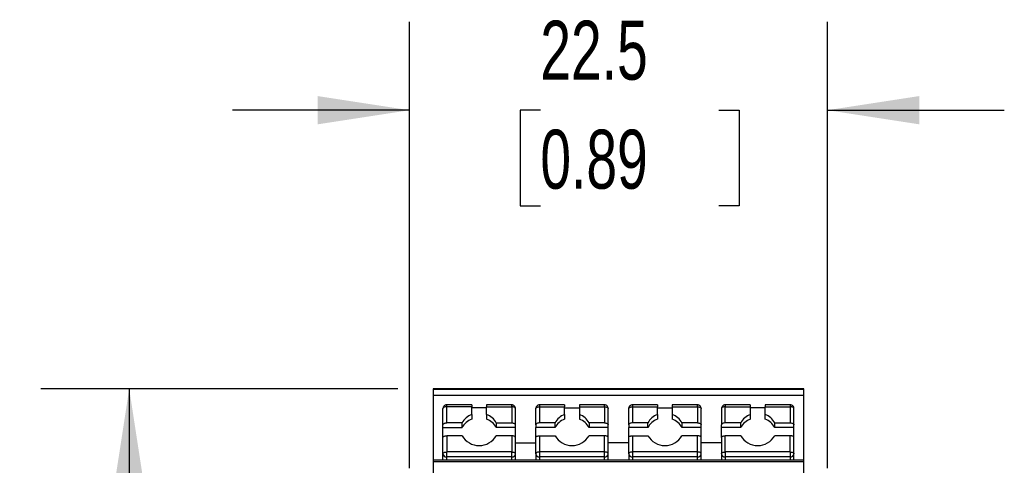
# Model space of a CAD drawing. Header units: millimetres. Extents: x 10 to 410, y 10 to 314.
# Tile 7 of 31: x 76 to 129, y 174 to 198. Entities that reach past the tile are written whole.
import ezdxf

# ---------------------------------------------------------------- set-up
doc = ezdxf.new("R2010")
doc.units = ezdxf.units.MM
doc.header["$LTSCALE"] = 1.5
doc.layers.add('DIMENSIONS', color=140, linetype='Continuous', lineweight=25)
doc.styles.add('SLDTEXTSTYLE0', font='TXT', dxfattribs={"width": 0.7})
doc.dimstyles.new('SLDDIMSTYLE0', dxfattribs={"dimtxt": 3.237012, "dimasz": 4.953, "dimexe": 0, "dimexo": 0.0625, "dimgap": 0.809253, "dimtad": 0, "dimtih": 1, "dimtoh": 1, "dimrnd": 1e-09, "dimzin": 12, "dimdsep": 46, "dimtxsty": 'SLDTEXTSTYLE0', "dimsah": 1, "dimcen": 0.09, "dimadec": 0, "dimazin": 3, "dimtfac": 1, "dimtofl": 0, "dimtmove": 0, "dimatfit": 3, "dimfxl": 0, "dimfrac": 2, "dimtolj": 1, "dimtzin": 12, "dimarcsym": 0})
doc.dimstyles.new('SLDDIMSTYLE1', dxfattribs={"dimtxt": 3.237012, "dimasz": 4.953, "dimexe": 0, "dimexo": 0.0625, "dimgap": 0.809253, "dimtad": 0, "dimtih": 1, "dimtoh": 1, "dimrnd": 1e-09, "dimzin": 12, "dimdsep": 46, "dimtxsty": 'SLDTEXTSTYLE0', "dimsah": 1, "dimcen": 0.09, "dimadec": 0, "dimazin": 3, "dimtfac": 1, "dimtmove": 0, "dimatfit": 0, "dimfxl": 0, "dimfrac": 2, "dimtolj": 1, "dimtzin": 12, "dimarcsym": 0})

# ---------------------------------------------------------------- blocks, each defined once
blk = doc.blocks.new('_D')
at = {"layer": 'DIMENSIONS'}
for p, q in [((96.578, 178.033), (77.351, 178.033)), ((82.114, 178.033), (82.114, 134.372)), ((77.304, 128.503), (76.217, 128.503)), ((76.217, 128.503), (76.217, 123.358)), ((86.923, 128.503), (88.01, 128.503)), ((88.01, 128.503), (88.01, 123.358)), ((76.217, 123.358), (77.304, 123.358)), ((88.01, 123.358), (86.923, 123.358)), ((82.114, 78.877), (82.114, 122.634)), ((106.553, 78.877), (77.351, 78.877))]:
    blk.add_line(p, q, dxfattribs=at)
for points in [[(82.114, 178.033), (81.352, 173.08), (82.876, 173.08)], [(82.114, 78.877), (82.876, 83.83), (81.352, 83.83)]]:
    blk.add_solid(points, dxfattribs=at)
at = {"layer": 'DIMENSIONS', "char_height": 3.175, "attachment_point": 1, "style": 'SLDTEXTSTYLE0'}
for s, insert in [('99.2', (77.304, 133.321)), ('3.90', (77.304, 127.451))]:
    blk.add_mtext(s, dxfattribs=dict(at, insert=insert))
blk = doc.blocks.new('_D_1')
at = {"layer": 'DIMENSIONS'}
for p, q in [((97.208, 173.748), (97.208, 197.796)), ((119.708, 173.748), (119.708, 197.796)), ((97.208, 193.033), (87.683, 193.033)), ((104.251, 193.033), (103.164, 193.033)), ((103.164, 193.033), (103.164, 187.889)), ((113.87, 193.033), (114.957, 193.033)), ((114.957, 193.033), (114.957, 187.889)), ((119.708, 193.033), (129.233, 193.033)), ((103.164, 187.889), (104.251, 187.889)), ((114.957, 187.889), (113.87, 187.889))]:
    blk.add_line(p, q, dxfattribs=at)
for points in [[(97.208, 193.033), (92.255, 193.795), (92.255, 192.271)], [(119.708, 193.033), (124.661, 192.271), (124.661, 193.795)]]:
    blk.add_solid(points, dxfattribs=at)
at = {"layer": 'DIMENSIONS', "char_height": 3.175, "attachment_point": 1, "style": 'SLDTEXTSTYLE0'}
for s, insert in [('22.5', (104.251, 197.851)), ('0.89', (104.251, 191.982))]:
    blk.add_mtext(s, dxfattribs=dict(at, insert=insert))

msp = doc.modelspace()

# ---------------------------------------------------------------- linework, layer by layer
for p, q in [((118.433, 178.033), (98.483, 178.033)), ((98.483, 178.033), (98.483, 178.003)), ((98.483, 178.003), (118.433, 178.003)), ((98.483, 178.003), (98.483, 177.999)), ((118.433, 178), (98.483, 177.999)), ((98.483, 177.999), (98.483, 177.687)), ((98.483, 177.687), (118.433, 177.687)), ((98.483, 177.687), (98.483, 174.192)), ((118.433, 178.003), (118.433, 178.033)), ((118.433, 178), (118.433, 178.003)), ((118.433, 177.687), (118.433, 178)), ((118.433, 174.192), (118.433, 177.687)), ((100.558, 177.164), (99.208, 177.164)), ((99.208, 177.064), (99.208, 177.164)), ((100.558, 177.164), (100.558, 177.064)), ((102.708, 177.164), (101.358, 177.164)), ((101.358, 177.164), (101.358, 177.064)), ((102.708, 177.064), (102.708, 177.164)), ((105.558, 177.164), (104.208, 177.164)), ((104.208, 177.164), (104.208, 177.064)), ((105.558, 177.164), (105.558, 177.064)), ((107.708, 177.164), (106.358, 177.164)), ((106.358, 177.164), (106.358, 177.064)), ((107.708, 177.064), (107.708, 177.164)), ((110.558, 177.164), (109.208, 177.164)), ((109.208, 177.164), (109.208, 177.064)), ((110.558, 177.164), (110.558, 177.064)), ((112.708, 177.164), (111.358, 177.164)), ((111.358, 177.164), (111.358, 177.064)), ((112.708, 177.064), (112.708, 177.164)), ((115.558, 177.164), (114.208, 177.164)), ((114.208, 177.164), (114.208, 177.064)), ((115.558, 177.164), (115.558, 177.064)), ((117.708, 177.164), (116.358, 177.164)), ((116.358, 177.164), (116.358, 177.064)), ((117.708, 177.164), (117.708, 177.064)), ((99.008, 176.092), (99.008, 176.964)), ((99.208, 176.192), (99.208, 177.064)), ((100.558, 177.064), (99.208, 177.064)), ((100.558, 176.639), (100.558, 177.064)), ((101.358, 176.996), (100.558, 176.996)), ((100.558, 176.639), (100.558, 176.389)), ((101.358, 176.639), (101.358, 177.064)), ((101.358, 177.064), (102.708, 177.064)), ((101.358, 176.639), (101.358, 176.389)), ((102.708, 177.064), (102.708, 176.192)), ((102.908, 176.092), (102.908, 176.964)), ((104.008, 176.092), (104.008, 176.964)), ((104.208, 177.064), (104.208, 176.192)), ((104.208, 177.064), (105.558, 177.064)), ((105.558, 176.639), (105.558, 177.064)), ((105.558, 176.996), (106.358, 176.996)), ((105.558, 176.639), (105.558, 176.389)), ((106.358, 177.064), (106.358, 176.639)), ((106.358, 177.064), (107.708, 177.064)), ((106.358, 176.639), (106.358, 176.389)), ((107.708, 177.064), (107.708, 176.192)), ((107.908, 176.092), (107.908, 176.964)), ((109.008, 176.092), (109.008, 176.964)), ((109.208, 177.064), (109.208, 176.192)), ((109.208, 177.064), (110.558, 177.064)), ((110.558, 176.639), (110.558, 177.064)), ((110.558, 176.996), (111.358, 176.996)), ((110.558, 176.639), (110.558, 176.389)), ((111.358, 177.064), (111.358, 176.639)), ((111.358, 177.064), (112.708, 177.064)), ((111.358, 176.639), (111.358, 176.389)), ((112.708, 177.064), (112.708, 176.192)), ((112.908, 176.092), (112.908, 176.964)), ((114.008, 176.964), (114.008, 176.092)), ((114.208, 176.192), (114.208, 177.064)), ((114.208, 177.064), (115.558, 177.064)), ((115.558, 177.064), (115.558, 176.639)), ((116.358, 176.996), (115.558, 176.996)), ((115.558, 176.639), (115.558, 176.389)), ((116.358, 176.639), (116.358, 177.064)), ((116.358, 177.064), (117.708, 177.064)), ((116.358, 176.389), (116.358, 176.639)), ((117.708, 177.064), (117.708, 176.192)), ((117.908, 176.092), (117.908, 176.964)), ((99.008, 175.942), (99.008, 176.092)), ((100.042, 176.192), (99.208, 176.192)), ((100.042, 175.942), (100.042, 176.192)), ((101.875, 176.192), (102.708, 176.192)), ((101.875, 176.192), (101.875, 175.942)), ((102.908, 175.942), (102.908, 176.092)), ((104.008, 176.092), (104.008, 175.942)), ((105.042, 176.192), (104.208, 176.192)), ((105.042, 175.942), (105.042, 176.192)), ((106.875, 176.192), (106.875, 175.942)), ((107.708, 176.192), (106.875, 176.192)), ((107.908, 175.942), (107.908, 176.092)), ((109.008, 176.092), (109.008, 175.942)), ((110.042, 176.192), (109.208, 176.192)), ((110.042, 175.942), (110.042, 176.192)), ((112.708, 176.192), (111.875, 176.192)), ((111.875, 176.192), (111.875, 175.942)), ((112.908, 175.942), (112.908, 176.092)), ((114.008, 175.942), (114.008, 176.092)), ((115.042, 176.192), (114.208, 176.192)), ((115.042, 175.942), (115.042, 176.192)), ((116.875, 175.942), (116.875, 176.192)), ((116.875, 176.192), (117.708, 176.192)), ((117.908, 175.942), (117.908, 176.092)), ((99.008, 175.942), (100.042, 175.942)), ((99.008, 175.399), (99.008, 175.942)), ((99.208, 175.499), (99.208, 174.627)), ((100.042, 175.499), (99.208, 175.499)), ((102.908, 175.942), (101.875, 175.942)), ((102.708, 175.499), (101.875, 175.499)), ((102.708, 175.499), (102.708, 174.627)), ((102.908, 175.399), (102.908, 175.942)), ((105.042, 175.942), (104.008, 175.942)), ((104.008, 175.399), (104.008, 175.942)), ((104.208, 175.499), (104.208, 174.627)), ((104.208, 175.499), (105.042, 175.499)), ((107.908, 175.942), (106.875, 175.942)), ((107.708, 175.499), (106.875, 175.499)), ((107.708, 174.627), (107.708, 175.499)), ((107.908, 175.399), (107.908, 175.942)), ((110.042, 175.942), (109.008, 175.942)), ((109.008, 175.399), (109.008, 175.942)), ((109.208, 175.499), (110.042, 175.499)), ((109.208, 175.499), (109.208, 174.627)), ((112.908, 175.942), (111.875, 175.942)), ((112.708, 175.499), (111.875, 175.499)), ((112.708, 174.627), (112.708, 175.499)), ((112.908, 175.399), (112.908, 175.942)), ((115.042, 175.942), (114.008, 175.942)), ((114.008, 175.399), (114.008, 175.942)), ((114.208, 174.627), (114.208, 175.499)), ((115.042, 175.499), (114.208, 175.499)), ((117.908, 175.942), (116.875, 175.942)), ((117.708, 175.499), (116.875, 175.499)), ((117.708, 174.627), (117.708, 175.499)), ((117.908, 175.399), (117.908, 175.942)), ((99.008, 174.527), (99.008, 175.399)), ((102.908, 174.527), (102.908, 175.399)), ((102.908, 175.127), (104.008, 175.127)), ((104.008, 174.527), (104.008, 175.399)), ((107.908, 174.527), (107.908, 175.399)), ((109.008, 175.127), (107.908, 175.127)), ((109.008, 174.527), (109.008, 175.399)), ((112.908, 174.527), (112.908, 175.399)), ((114.008, 175.127), (112.908, 175.127)), ((114.008, 175.399), (114.008, 174.527)), ((117.908, 174.527), (117.908, 175.399)), ((99.008, 174.192), (99.008, 174.527)), ((99.208, 174.357), (99.208, 174.627)), ((102.708, 174.627), (99.208, 174.627)), ((102.708, 174.357), (102.708, 174.627)), ((102.908, 174.192), (102.908, 174.527)), ((104.008, 174.527), (104.008, 174.192)), ((104.208, 174.627), (104.208, 174.357)), ((107.708, 174.627), (104.208, 174.627)), ((107.708, 174.357), (107.708, 174.627)), ((107.908, 174.192), (107.908, 174.527)), ((109.008, 174.527), (109.008, 174.192)), ((112.708, 174.627), (109.208, 174.627)), ((109.208, 174.627), (109.208, 174.357)), ((112.708, 174.357), (112.708, 174.627)), ((112.908, 174.192), (112.908, 174.527)), ((114.008, 174.527), (114.008, 174.192)), ((114.208, 174.627), (114.208, 174.357)), ((117.708, 174.627), (114.208, 174.627)), ((117.708, 174.627), (117.708, 174.357)), ((117.908, 174.192), (117.908, 174.527)), ((118.433, 174.192), (98.483, 174.192)), ((98.483, 174.192), (98.483, 174.092)), ((118.433, 174.092), (98.483, 174.092)), ((98.483, 174.092), (98.483, 172.728)), ((102.708, 174.357), (99.208, 174.357)), ((99.208, 174.192), (99.208, 174.357)), ((102.708, 174.192), (102.708, 174.357)), ((107.708, 174.357), (104.208, 174.357)), ((104.208, 174.357), (104.208, 174.192)), ((107.708, 174.192), (107.708, 174.357)), ((112.708, 174.357), (109.208, 174.357)), ((109.208, 174.357), (109.208, 174.192)), ((112.708, 174.192), (112.708, 174.357)), ((117.708, 174.357), (114.208, 174.357)), ((114.208, 174.357), (114.208, 174.192)), ((117.708, 174.357), (117.708, 174.192)), ((118.433, 174.092), (118.433, 174.192)), ((118.433, 172.728), (118.433, 174.092))]:
    msp.add_line(p, q)
at = {"flags": 128}
for points in [[(99.208, 177.064), (99.169, 177.062), (99.132, 177.056), (99.097, 177.047), (99.067, 177.034), (99.042, 177.019), (99.023, 177.002), (99.012, 176.983), (99.008, 176.964)], [(102.908, 176.964), (102.904, 176.983), (102.893, 177.002), (102.875, 177.019), (102.85, 177.034), (102.819, 177.047), (102.785, 177.056), (102.747, 177.062), (102.708, 177.064)], [(104.008, 176.964), (104.012, 176.983), (104.023, 177.002), (104.042, 177.019), (104.067, 177.034), (104.097, 177.047), (104.132, 177.056), (104.169, 177.062), (104.208, 177.064)], [(107.708, 177.064), (107.747, 177.062), (107.785, 177.056), (107.819, 177.047), (107.85, 177.034), (107.875, 177.019), (107.893, 177.002), (107.904, 176.983), (107.908, 176.964)], [(109.008, 176.964), (109.012, 176.983), (109.023, 177.002), (109.042, 177.019), (109.067, 177.034), (109.097, 177.047), (109.132, 177.056), (109.169, 177.062), (109.208, 177.064)], [(112.708, 177.064), (112.747, 177.062), (112.785, 177.056), (112.819, 177.047), (112.85, 177.034), (112.875, 177.019), (112.893, 177.002), (112.904, 176.983), (112.908, 176.964)], [(114.208, 177.064), (114.169, 177.062), (114.132, 177.056), (114.097, 177.047), (114.067, 177.034), (114.042, 177.019), (114.023, 177.002), (114.012, 176.983), (114.008, 176.964)], [(117.908, 176.964), (117.904, 176.983), (117.893, 177.002), (117.875, 177.019), (117.85, 177.034), (117.819, 177.047), (117.785, 177.056), (117.747, 177.062), (117.708, 177.064)], [(99.008, 176.092), (99.012, 176.111), (99.023, 176.13), (99.042, 176.147), (99.067, 176.163), (99.097, 176.175), (99.132, 176.184), (99.169, 176.19), (99.208, 176.192)], [(102.708, 176.192), (102.747, 176.19), (102.785, 176.184), (102.819, 176.175), (102.85, 176.163), (102.875, 176.147), (102.893, 176.13), (102.904, 176.111), (102.908, 176.092)], [(104.208, 176.192), (104.169, 176.19), (104.132, 176.184), (104.097, 176.175), (104.067, 176.163), (104.042, 176.147), (104.023, 176.13), (104.012, 176.111), (104.008, 176.092)], [(107.708, 176.192), (107.747, 176.19), (107.785, 176.184), (107.819, 176.175), (107.85, 176.163), (107.875, 176.147), (107.893, 176.13), (107.904, 176.111), (107.908, 176.092)], [(109.208, 176.192), (109.169, 176.19), (109.132, 176.184), (109.097, 176.175), (109.067, 176.163), (109.042, 176.147), (109.023, 176.13), (109.012, 176.111), (109.008, 176.092)], [(112.708, 176.192), (112.747, 176.19), (112.785, 176.184), (112.819, 176.175), (112.85, 176.163), (112.875, 176.147), (112.893, 176.13), (112.904, 176.111), (112.908, 176.092)], [(114.208, 176.192), (114.169, 176.19), (114.132, 176.184), (114.097, 176.175), (114.067, 176.163), (114.042, 176.147), (114.023, 176.13), (114.012, 176.111), (114.008, 176.092)], [(117.708, 176.192), (117.747, 176.19), (117.785, 176.184), (117.819, 176.175), (117.85, 176.163), (117.875, 176.147), (117.893, 176.13), (117.904, 176.111), (117.908, 176.092)], [(99.008, 175.399), (99.012, 175.419), (99.023, 175.437), (99.042, 175.455), (99.067, 175.47), (99.097, 175.482), (99.132, 175.491), (99.169, 175.497), (99.208, 175.499)], [(102.908, 175.399), (102.904, 175.419), (102.893, 175.437), (102.875, 175.455), (102.85, 175.47), (102.819, 175.482), (102.785, 175.491), (102.747, 175.497), (102.708, 175.499)], [(104.008, 175.399), (104.012, 175.419), (104.023, 175.437), (104.042, 175.455), (104.067, 175.47), (104.097, 175.482), (104.132, 175.491), (104.169, 175.497), (104.208, 175.499)], [(107.908, 175.399), (107.904, 175.419), (107.893, 175.437), (107.875, 175.455), (107.85, 175.47), (107.819, 175.482), (107.785, 175.491), (107.747, 175.497), (107.708, 175.499)], [(109.008, 175.399), (109.012, 175.419), (109.023, 175.437), (109.042, 175.455), (109.067, 175.47), (109.097, 175.482), (109.132, 175.491), (109.169, 175.497), (109.208, 175.499)], [(112.908, 175.399), (112.904, 175.419), (112.893, 175.437), (112.875, 175.455), (112.85, 175.47), (112.819, 175.482), (112.785, 175.491), (112.747, 175.497), (112.708, 175.499)], [(114.008, 175.399), (114.012, 175.419), (114.023, 175.437), (114.042, 175.455), (114.067, 175.47), (114.097, 175.482), (114.132, 175.491), (114.169, 175.497), (114.208, 175.499)], [(117.908, 175.399), (117.904, 175.419), (117.893, 175.437), (117.875, 175.455), (117.85, 175.47), (117.819, 175.482), (117.785, 175.491), (117.747, 175.497), (117.708, 175.499)], [(99.008, 174.527), (99.012, 174.547), (99.023, 174.565), (99.042, 174.583), (99.067, 174.598), (99.097, 174.61), (99.132, 174.62), (99.169, 174.625), (99.208, 174.627)], [(102.708, 174.627), (102.747, 174.625), (102.785, 174.62), (102.819, 174.61), (102.85, 174.598), (102.875, 174.583), (102.893, 174.565), (102.904, 174.547), (102.908, 174.527)], [(104.208, 174.627), (104.169, 174.625), (104.132, 174.62), (104.097, 174.61), (104.067, 174.598), (104.042, 174.583), (104.023, 174.565), (104.012, 174.547), (104.008, 174.527)], [(107.908, 174.527), (107.904, 174.547), (107.893, 174.565), (107.875, 174.583), (107.85, 174.598), (107.819, 174.61), (107.785, 174.62), (107.747, 174.625), (107.708, 174.627)], [(109.208, 174.627), (109.169, 174.625), (109.132, 174.62), (109.097, 174.61), (109.067, 174.598), (109.042, 174.583), (109.023, 174.565), (109.012, 174.547), (109.008, 174.527)], [(112.908, 174.527), (112.904, 174.547), (112.893, 174.565), (112.875, 174.583), (112.85, 174.598), (112.819, 174.61), (112.785, 174.62), (112.747, 174.625), (112.708, 174.627)], [(114.008, 174.527), (114.012, 174.547), (114.023, 174.565), (114.042, 174.583), (114.067, 174.598), (114.097, 174.61), (114.132, 174.62), (114.169, 174.625), (114.208, 174.627)], [(117.708, 174.627), (117.747, 174.625), (117.785, 174.62), (117.819, 174.61), (117.85, 174.598), (117.875, 174.583), (117.893, 174.565), (117.904, 174.547), (117.908, 174.527)]]:
    msp.add_lwpolyline(points, dxfattribs=at)
for centre, radius, start, end in [((100.876, 175.75), 0.944, 109.6717, 152.1151), ((101.04, 175.75), 0.944, 27.8849, 70.3283), ((105.876, 175.75), 0.944, 109.6717, 152.1151), ((106.04, 175.75), 0.944, 27.8849, 70.3283), ((110.876, 175.75), 0.944, 109.6717, 152.1151), ((111.04, 175.75), 0.944, 27.8849, 70.3283), ((115.876, 175.75), 0.944, 109.6717, 152.1151), ((116.04, 175.75), 0.944, 27.8849, 70.3283), ((100.876, 175.5), 0.944, 109.6717, 152.1151), ((101.04, 175.5), 0.944, 27.8849, 70.3283), ((105.876, 175.5), 0.944, 109.6717, 152.1151), ((106.04, 175.5), 0.944, 27.8849, 70.3283), ((110.876, 175.5), 0.944, 109.6717, 152.1151), ((111.04, 175.5), 0.944, 27.8849, 70.3283), ((115.876, 175.5), 0.944, 109.6717, 152.1151), ((116.04, 175.5), 0.944, 27.8849, 70.3283), ((100.958, 176.032), 1.06, 210.1692, 329.8308), ((105.958, 176.032), 1.06, 210.1692, 329.8308), ((110.958, 176.032), 1.06, 210.1692, 329.8308), ((115.958, 176.032), 1.06, 210.1692, 329.8308), ((99.194, 174.544), 0.187, 185.0708, 274.3009), ((102.722, 174.544), 0.187, 265.6991, 354.9292), ((104.194, 174.544), 0.187, 185.0708, 274.3009), ((107.722, 174.544), 0.187, 265.6991, 354.9292), ((109.194, 174.544), 0.187, 185.0708, 274.3009), ((112.722, 174.544), 0.187, 265.6991, 354.9292), ((114.194, 174.544), 0.187, 185.0708, 274.3009), ((117.722, 174.544), 0.187, 265.6991, 354.9292)]:
    msp.add_arc(centre, radius, start, end)
for points, knots in [([(99.208, 177.164), (99.183, 177.161), (99.145, 177.157), (99.093, 177.129), (99.051, 177.092), (99.015, 177.034), (99.011, 176.987), (99.008, 176.964)], [0, 0, 0, 0, 0.2444448, 0.3617192, 0.5576462, 0.7736159, 1, 1, 1, 1]), ([(102.908, 176.964), (102.908, 176.964), (102.913, 176.989), (102.896, 177.042), (102.856, 177.105), (102.8, 177.144), (102.75, 177.161), (102.72, 177.163), (102.708, 177.164)], [0, 0, 0, 0, 0.003936, 0.244918, 0.498153, 0.714684, 0.882527, 1, 1, 1, 1]), ([(104.208, 177.164), (104.183, 177.161), (104.145, 177.157), (104.093, 177.129), (104.051, 177.092), (104.015, 177.034), (104.011, 176.987), (104.008, 176.964)], [0, 0, 0, 0, 0.244447, 0.361723, 0.557651, 0.773623, 1, 1, 1, 1]), ([(107.908, 176.964), (107.908, 176.964), (107.913, 176.989), (107.896, 177.042), (107.856, 177.105), (107.8, 177.144), (107.75, 177.161), (107.72, 177.163), (107.708, 177.164)], [0, 0, 0, 0, 0.003936, 0.244918, 0.498153, 0.714684, 0.882527, 1, 1, 1, 1]), ([(109.208, 177.164), (109.183, 177.161), (109.145, 177.157), (109.093, 177.129), (109.051, 177.092), (109.015, 177.034), (109.011, 176.987), (109.008, 176.964)], [0, 0, 0, 0, 0.244447, 0.361723, 0.557651, 0.773623, 1, 1, 1, 1]), ([(112.908, 176.964), (112.908, 176.964), (112.913, 176.989), (112.896, 177.042), (112.856, 177.105), (112.8, 177.144), (112.75, 177.161), (112.72, 177.163), (112.708, 177.164)], [0, 0, 0, 0, 0.003936, 0.244918, 0.498153, 0.714684, 0.882527, 1, 1, 1, 1]), ([(114.208, 177.164), (114.183, 177.161), (114.145, 177.157), (114.093, 177.129), (114.051, 177.092), (114.015, 177.034), (114.011, 176.987), (114.008, 176.964)], [0, 0, 0, 0, 0.244445, 0.361719, 0.557646, 0.773616, 1, 1, 1, 1]), ([(117.908, 176.964), (117.908, 176.964), (117.913, 176.989), (117.896, 177.042), (117.856, 177.105), (117.8, 177.144), (117.75, 177.161), (117.72, 177.163), (117.708, 177.164)], [0, 0, 0, 0, 0.003936, 0.244918, 0.498153, 0.714684, 0.882527, 1, 1, 1, 1])]:
    msp.add_open_spline(points, degree=3, knots=knots)

# ---------------------------------------------------------------- dimensions: what is measured, and where the dimension line sits
at = {"layer": 'DIMENSIONS'}
dim = msp.add_linear_dim(base=(119.708, 193.033), p1=(97.208, 171.843), p2=(119.708, 171.843), dimstyle='SLDDIMSTYLE1', dxfattribs=at)
dim.commit()
dim.dimension.update_dxf_attribs({"geometry": '_D_1', "text_midpoint": (109.061, 193.033), "dimtype": 160})
dim = msp.add_linear_dim(base=(82.114, 178.033), p1=(108.458, 78.877), p2=(98.483, 178.033), angle=90, dimstyle='SLDDIMSTYLE0', dxfattribs=at)
dim.commit()
dim.dimension.update_dxf_attribs({"geometry": '_D', "text_midpoint": (82.114, 128.503), "dimtype": 160})

doc.saveas('drawing.dxf')
